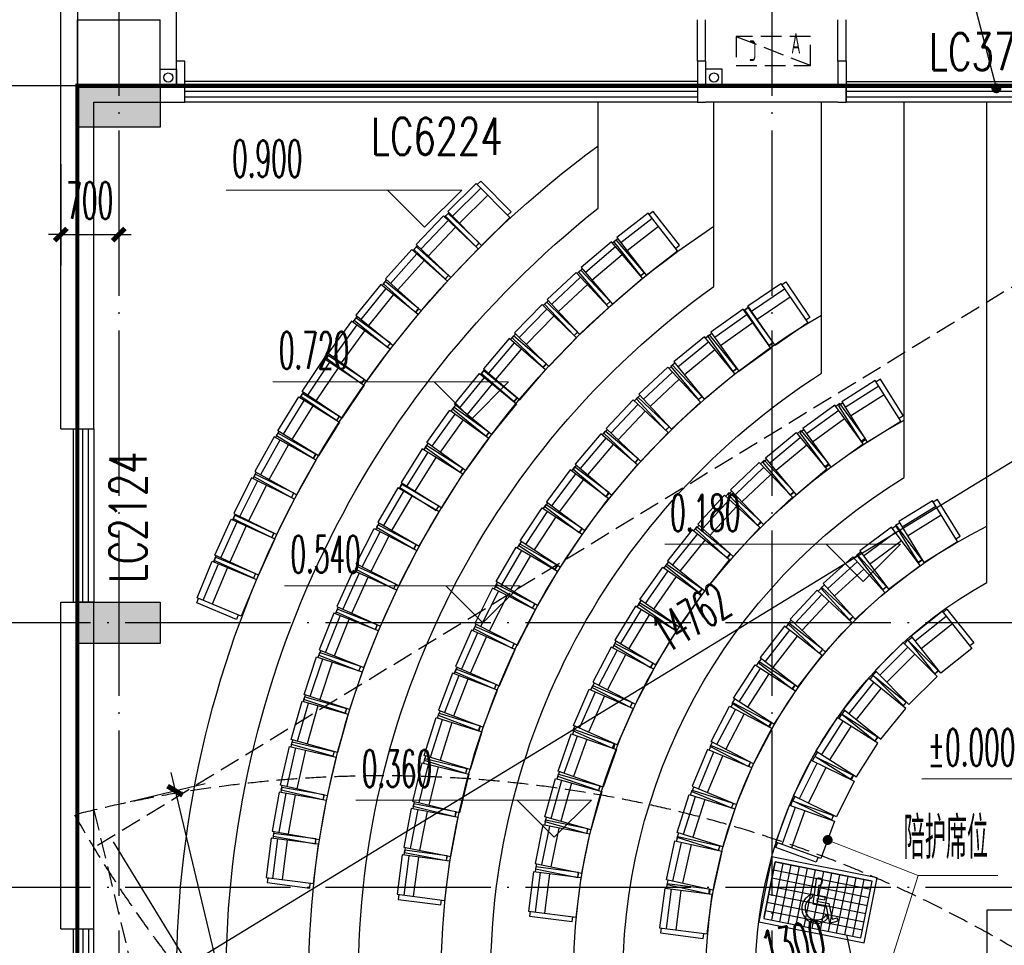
# Model space of a CAD drawing. Extents: x 1779708 to 7299578, y -1121471 to 88434.
# Tile 105 of 256: x 4322370 to 4334279, y -1020244 to -1009043. Entities that reach past the tile are written whole.
import ezdxf

# ---------------------------------------------------------------- set-up
doc = ezdxf.new("R2010")
doc.units = 0
doc.header["$LTSCALE"] = 1000
doc.header["$MEASUREMENT"] = 0
doc.linetypes.add('DASH', pattern=[0.35, 0.25, -0.1])
doc.linetypes.add('DOTE', pattern=[2.42, 2, -0.2, 0.02, -0.2])
doc.layers.get('0').update_dxf_attribs({"linetype": 'CONTINUOUS'})
doc.layers.get('Defpoints').update_dxf_attribs({"linetype": 'CONTINUOUS'})
for name, color, linetype in [('11111111111111111111111111111', 50, 'DASH'), ('6', 9, 'CONTINUOUS'), ('DIM_LEAD', 3, 'CONTINUOUS'), ('DIM_污水', 3, 'CONTINUOUS'), ('DOTE', 1, 'DOTE'), ('FUR', 9, 'CONTINUOUS'), ('P_PS_DIM', 1, 'CONTINUOUS'), ('PUB_DIM', 3, 'CONTINUOUS'), ('PUB_TEXT', 7, 'CONTINUOUS'), ('S-疏散线', 6, 'CONTINUOUS'), ('WALL', 255, 'CONTINUOUS'), ('WINDOW', 2, 'CONTINUOUS'), ('WINDOW_TEXT', 7, 'CONTINUOUS'), ('可见线', 6, 'CONTINUOUS'), ('墙柱', 2, 'CONTINUOUS'), ('室外构件', 4, 'CONTINUOUS'), ('建筑', 31, 'CONTINUOUS'), ('看线', 3, 'CONTINUOUS'), ('空调机位表示', 70, 'CONTINUOUS'), ('立面细线', 114, 'CONTINUOUS')]:
    doc.layers.add(name, color=color, linetype=linetype)
doc.layers.add('DIM_ELEV', color=3, linetype='CONTINUOUS', lineweight=13)
doc.styles.add('_TCH_DIM', font='SIMPLEX.shx', dxfattribs={"width": 0.7, "bigfont": 'GBCBIG.shx'})
doc.styles.add('_TCH_DIM_T3', font='SIMPLEX.shx', dxfattribs={"width": 0.494118, "bigfont": 'GBCBIG.shx'})
doc.styles.add('_TCH_WINDOW', font='SIMPLEX', dxfattribs={"height": 3.5, "bigfont": 'GBCBIG'})
doc.styles.get("Standard").update_dxf_attribs({"font": 'GBENOR', "bigfont": 'GBCBIG'})
doc.dimstyles.new('_TCH_ARCH&&150', dxfattribs={"dimtxt": 446.25, "dimasz": 150, "dimexe": 375, "dimexo": 450, "dimgap": 189.375, "dimtad": 1, "dimdec": 0, "dimzin": 0, "dimdsep": 46, "dimtxsty": '_TCH_DIM_T3', "dimblk": 'ARCHTICK', "dimcen": 0.09, "dimdle": 225, "dimclrt": 7, "dimazin": 2, "dimtfac": 1, "dimtdec": 0, "dimtix": 1, "dimtmove": 2, "dimatfit": 3, "dimfxl": 250, "dimtolj": 1, "dimtzin": 0, "dimarcsym": 0})

# ---------------------------------------------------------------- blocks, each defined once
blk = doc.blocks.new('A$C159220C3')
at = {"layer": 'DOTE'}
for p, q in [((9200, 149200), (9200, 7200)), ((9700, 149200), (9700, 7200)), ((17600, 149200), (17600, 7200)), ((86800, 60200), (7200, 60200)), ((86800, 53700), (7200, 53700)), ((86800, 50500), (7200, 50500))]:
    blk.add_line(p, q, dxfattribs=at)
blk = doc.blocks.new('A$C03912FE3')
at = {"layer": '6'}
for p, q in [((540, 600), (20, 600)), ((20, 600), (20, 540)), ((540, 540), (540, 600)), ((0, 540), (0, 60)), ((580, 540), (0, 540)), ((80, 540), (80, 60)), ((200, 60), (200, 540)), ((580, 60), (580, 540)), ((0, 60), (580, 60)), ((20, 60), (20, 0)), ((20, 0), (540, 0)), ((540, 0), (540, 60))]:
    blk.add_line(p, q, dxfattribs=at)
blk = doc.blocks.new('JAKAKAGAG')
at = {"layer": '6', "color": 9, "xscale": -1}
for p, rotation in [((4330103, -963595), 187.3000000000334), ((4328516, -963798), 187.3000000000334), ((4326929, -964001), 187.3000000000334), ((4325342, -964204), 187.3000000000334), ((4328591, -964373), 191.5487880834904), ((4327003, -964570), 190.8951020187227), ((4325415, -964766), 190.0968676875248), ((4330482, -965313), 202.6000000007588), ((4331969, -965744), 212.5000000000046), ((4332297, -966253), 218.799999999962), ((4327414, -966233), 200.9028406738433), ((4329275, -966573), 207.4523007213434), ((4327617, -966761), 203.645752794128), ((4331288, -966879), 217.900000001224), ((4325971, -966962), 201.6745504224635), ((4329538, -967085), 211.2357169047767), ((4327846, -967284), 206.9218726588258), ((4331647, -967347), 223.0000000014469), ((4326181, -967488), 204.3951175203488), ((4330166, -968050), 218.8025492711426), ((4332482, -968179), 233.2000000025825), ((4330531, -968494), 222.5859654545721), ((4332951, -968538), 238.300000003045), ((4326670, -968513), 210.3027642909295), ((4324935, -968616), 206.289114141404), ((4328706, -968763), 216.7502322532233), ((4326952, -968994), 212.197115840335), ((4325185, -969124), 209.0630713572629), ((4329051, -969218), 220.026352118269), ((4331793, -969661), 233.9362140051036), ((4332262, -969988), 237.7196301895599), ((4327939, -970373), 220.4129238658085), ((4330235, -970464), 230.7772696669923), ((4326066, -970560), 215.9779063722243), ((4330681, -970827), 234.5146685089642), ((4326398, -971020), 218.8594296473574), ((4329116, -971604), 229.4500373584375), ((4329546, -971971), 232.1204807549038), ((4327507, -972282), 225.3075894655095)]:
    blk.add_blockref('A$C03912FE3', p, dxfattribs=dict(at, rotation=rotation))
at = {"layer": '6', "color": 9}
for p, rotation in [((4330309, -964764), 12.39999999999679), ((4331700, -965197), 19.89999999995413), ((4330484, -965325), 17.50000000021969), ((4328868, -965519), 15.79757616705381), ((4327251, -965709), 13.58292100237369), ((4331969, -965738), 26.19999999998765), ((4325646, -965909), 12.89373537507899), ((4329061, -966060), 19.42009645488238), ((4327424, -966257), 17.24288083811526), ((4330984, -966388), 27.70000000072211), ((4325801, -966454), 15.69060306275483), ((4329284, -966596), 23.66888453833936), ((4331297, -966886), 32.80000000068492), ((4325980, -966991), 18.48747075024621), ((4333099, -967149), 45.09999999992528), ((4333573, -967525), 51.3999999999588), ((4330182, -968068), 35.01913308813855), ((4324722, -968147), 22.54132945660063), ((4332492, -968182), 48.1000000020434), ((4328404, -968313), 30.19799252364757), ((4326686, -968538), 27.1156846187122), ((4324953, -968655), 24.41522178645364), ((4328722, -968788), 33.47411238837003), ((4331359, -969326), 46.36938163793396), ((4331807, -969687), 50.15279782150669), ((4327608, -969966), 35.69466595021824), ((4325776, -970129), 31.83702857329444), ((4329832, -970089), 43.30247198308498), ((4327969, -970410), 39.19221606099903), ((4330254, -970479), 47.03987082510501), ((4326088, -970593), 33.90746747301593), ((4328730, -971240), 44.10915056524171), ((4331624, -971486), 55.61973128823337), ((4329143, -971626), 46.7795939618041), ((4327153, -971909), 41.74095292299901), ((4327536, -972313), 43.52427119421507)]:
    blk.add_blockref('A$C03912FE3', p, dxfattribs=dict(at, rotation=rotation))
blk = doc.blocks.new('A$C46E9187A')
at = {"layer": '空调机位表示', "linetype": 'DASH'}
blk.add_lwpolyline([(0, 0), (0, 350), (900, 350), (900, 0)], close=True, dxfattribs=at)
blk.add_lwpolyline([(0, 0), (900, 350)], dxfattribs=at)
at = {"layer": '空调机位表示', "width": 0.6}
for s, p in [('A', (118, 145)), ('C', (651, 55))]:
    blk.add_text(s, height=250, dxfattribs=at).set_placement(p)
blk = doc.blocks.new('a1')
at = {"layer": '11111111111111111111111111111'}
for p, q in [((59122, 49136), (59122, 48936)), ((59322, 49136), (59122, 49136)), ((59322, 48936), (59322, 49136)), ((59122, 48936), (59322, 48936))]:
    blk.add_line(p, q, dxfattribs=at)
blk = doc.blocks.new('A$C407336C7')
at = {"layer": '室外构件'}
for p, q in [((103, 521), (124, 223)), ((148, 457), (156, 337)), ((97, 337), (97, 290)), ((156, 337), (250, 337)), ((159, 297), (250, 297)), ((159, 297), (162, 263)), ((162, 263), (313, 263)), ((250, 337), (250, 297)), ((313, 263), (388, 87)), ((124, 223), (287, 223)), ((287, 223), (367, 32)), ((309, 129), (329, 79)), ((367, 32), (463, 79)), ((388, 87), (445, 115)), ((463, 79), (445, 115))]:
    blk.add_line(p, q, dxfattribs=at)
for centre, radius, start, end in [((140, 500), 43.2, 279.6127, 150.3604), ((178, 177), 180, 116.8768, 326.9097), ((178, 177), 140, 125.5615, 339.8978)]:
    blk.add_arc(centre, radius, start, end, dxfattribs=at)
blk = doc.blocks.new('A$C45D04D4B')
at = {"layer": '立面细线'}
for p, q in [((50, 70), (50, 750)), ((50, 750), (1230, 750)), ((150, 50), (150, 750)), ((250, 50), (250, 750)), ((350, 50), (350, 750)), ((450, 50), (450, 750)), ((550, 50), (550, 750)), ((650, 50), (650, 750)), ((750, 50), (750, 750)), ((850, 50), (850, 750)), ((950, 50), (950, 750)), ((1050, 50), (1050, 750)), ((1150, 50), (1150, 750)), ((50, 650), (1250, 650)), ((50, 550), (1250, 550)), ((50, 450), (1250, 450)), ((50, 350), (1250, 350)), ((50, 250), (1250, 250)), ((50, 150), (1250, 150))]:
    blk.add_line(p, q, dxfattribs=at)
blk.add_lwpolyline([(0, 0), (1300, 0), (1300, 800), (0, 800), (0, 0)], dxfattribs=at)
blk.add_lwpolyline([(50, 50), (1250, 50), (1250, 750), (50, 750)], close=True, dxfattribs=at)
blk.add_blockref('A$C407336C7', (476, 118), dxfattribs=at)
blk = doc.blocks.new('$WINLIB2D$00000001')
at = {"color": 0}
for points in [[(-0.5, 0.5), (-0.5, -0.5)], [(-0.5, 0.5), (0.5, 0.5)], [(0.5, -0.5), (0.5, 0.5)], [(0.5, 0.1667), (-0.5, 0.1667)], [(0.5, -0.1667), (-0.5, -0.1667)], [(-0.5, -0.5), (0.5, -0.5)]]:
    blk.add_lwpolyline(points, dxfattribs=at)
blk = doc.blocks.new('$plan$00002399')
at = {"layer": 'FUR'}
for p, q in [((0, -750), (-450, -750)), ((-1130, -887), (-815, -887)), ((-1197, -1180), (-1197, -955)), ((-747, -1180), (-747, -955)), ((-1202, -1247), (-742, -1247)), ((-1022, -1347), (-923, -1347))]:
    blk.add_line(p, q, dxfattribs=at)
blk.add_lwpolyline([(-450, -750), (-1650, -750), (-1650, 0), (0, 0), (0, -1650), (-450, -1650)], close=True, dxfattribs=at)
for centre, radius, start, end in [((-1130, -955), 67.5, 90, 180), ((-815, -955), 67.5, 0, 90), ((-1130, -1180), 67.5, 180, 270), ((-815, -1180), 67.5, 270, 0), ((-1212, -1263), 10, 157.33, 229.2735), ((-1202, -1267), 20, 90, 157.33), ((-972, 1431), 2713, 264.8023, 275.1977), ((-1012, -1032), 316, 229.2735, 268.2349), ((-933, -1032), 316, 271.7651, 310.7265), ((-742, -1267), 20, 22.67, 90), ((-733, -1263), 10, 310.7265, 22.67)]:
    blk.add_arc(centre, radius, start, end, dxfattribs=at)
blk = doc.blocks.new('_ArchTick')
at = {"color": 0, "linetype": 'ByBlock', "const_width": 0.4}
blk.add_lwpolyline([(-0.5, -0.5), (0.5, 0.5)], dxfattribs=at)
blk = doc.blocks.new('*D5404')
at = {"layer": 'Defpoints', "color": 0, "transparency": 16777216}
for p in [(4322867, -1010343), (4323567, -1010343), (4323567, -1011643)]:
    blk.add_point(p, dxfattribs=at)
at = {"layer": 'PUB_DIM', "color": 0, "lineweight": -2, "transparency": 16777216}
for p, q in [((4322867, -1010793), (4322867, -1012018)), ((4323567, -1010793), (4323567, -1012018)), ((4322867, -1011643), (4322717, -1011643)), ((4322867, -1011643), (4323567, -1011643)), ((4323567, -1011643), (4323717, -1011643))]:
    blk.add_line(p, q, dxfattribs=at)
at = {"layer": 'PUB_DIM', "color": 0, "lineweight": -2, "transparency": 16777216, "xscale": 150, "yscale": 150, "zscale": 150}
blk.add_blockref('_ArchTick', (4322867, -1011643), dxfattribs=at)
at = {"layer": 'PUB_DIM', "color": 0, "lineweight": -2, "transparency": 16777216, "xscale": 150, "yscale": 150, "zscale": 150, "rotation": 180}
blk.add_blockref('_ArchTick', (4323567, -1011643), dxfattribs=at)
at = {"layer": 'PUB_DIM', "color": 7, "transparency": 16777216, "insert": (4323217, -1011231), "char_height": 446.2, "attachment_point": 5, "style": '_TCH_DIM_T3'}
blk.add_mtext('\\A1;700', dxfattribs=at)
blk = doc.blocks.new('*D6776')
at = {"layer": 'Defpoints', "color": 0, "transparency": 16777216}
for p in [(4323267, -1018607), (4327749, -1032958), (4326767, -1033193)]:
    blk.add_point(p, dxfattribs=at)
at = {"layer": 'PUB_DIM', "color": 0, "lineweight": -2, "transparency": 16777216}
for p, q in [((4324197, -1018153), (4327802, -1033176)), ((4323705, -1018502), (4324614, -1018284)), ((4327205, -1033088), (4328114, -1032870))]:
    blk.add_line(p, q, dxfattribs=at)
at = {"layer": 'PUB_DIM', "color": 0, "lineweight": -2, "transparency": 16777216, "xscale": 150, "yscale": 150, "zscale": 150}
for p, rotation in [((4324249, -1018372), 103.4933988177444), ((4327749, -1032958), 283.4933988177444)]:
    blk.add_blockref('_ArchTick', p, dxfattribs=dict(at, rotation=rotation))
at = {"layer": 'PUB_DIM', "color": 7, "transparency": 16777216, "insert": (4326400, -1025568), "char_height": 446.2, "attachment_point": 5, "rotation": 283.4934, "style": '_TCH_DIM_T3'}
blk.add_mtext('\\A1;15000', dxfattribs=at)
blk = doc.blocks.new('*D6777')
at = {"layer": 'Defpoints', "color": 0, "transparency": 16777216}
for p in [(4335864, -1010911), (4337006, -1012779), (4323267, -1018607)]:
    blk.add_point(p, dxfattribs=at)
at = {"layer": 'PUB_DIM', "color": 0, "lineweight": -2, "transparency": 16777216}
for p, q in [((4336099, -1011295), (4337201, -1013099)), ((4324217, -1020593), (4337198, -1012662)), ((4323502, -1018991), (4324604, -1020796))]:
    blk.add_line(p, q, dxfattribs=at)
at = {"layer": 'PUB_DIM', "color": 0, "lineweight": -2, "transparency": 16777216, "xscale": 150, "yscale": 150, "zscale": 150}
for p, rotation in [((4337006, -1012779), 31.42390649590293), ((4324409, -1020476), 211.4239064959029)]:
    blk.add_blockref('_ArchTick', p, dxfattribs=dict(at, rotation=rotation))
at = {"layer": 'PUB_DIM', "color": 7, "transparency": 16777216, "insert": (4330492, -1016276), "char_height": 446.2, "attachment_point": 5, "rotation": 31.4239, "style": '_TCH_DIM_T3'}
blk.add_mtext('\\A1;14762', dxfattribs=at)
blk = doc.blocks.new('*D6786')
at = {"layer": 'Defpoints', "color": 0, "transparency": 16777216}
for p in [(4332454, -1020483), (4332626, -1021260), (4331357, -1021542)]:
    blk.add_point(p, dxfattribs=at)
at = {"layer": 'PUB_DIM', "color": 0, "lineweight": -2, "transparency": 16777216}
for p, q in [((4332529, -1020821), (4332373, -1020117)), ((4331259, -1021102), (4331103, -1020398)), ((4330965, -1020813), (4332673, -1020435))]:
    blk.add_line(p, q, dxfattribs=at)
at = {"layer": 'PUB_DIM', "color": 0, "lineweight": -2, "transparency": 16777216, "xscale": 150, "yscale": 150, "zscale": 150}
for p, rotation in [((4332454, -1020483), 12.49111977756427), ((4331185, -1020765), 192.4911197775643)]:
    blk.add_blockref('_ArchTick', p, dxfattribs=dict(at, rotation=rotation))
at = {"layer": 'PUB_DIM', "color": 7, "transparency": 16777216, "insert": (4331730, -1020221), "char_height": 446.2, "attachment_point": 5, "rotation": 12.4911, "style": '_TCH_DIM_T3'}
blk.add_mtext('\\A1;1300', dxfattribs=at)

msp = doc.modelspace()

# ---------------------------------------------------------------- hatches: boundary and pattern name
at = {"layer": '墙柱'}
h = msp.add_hatch(color=256, dxfattribs=at)
h.paths.add_polyline_path([(4323067.1, -1009843.3), (4324067.1, -1009843.3), (4324067.1, -1010343.3), (4323067.1, -1010343.3)])
h.paths.add_polyline_path([(4323067.1, -1016093.3), (4324067.1, -1016093.3), (4324067.1, -1016593.3), (4323067.1, -1016593.3)])
h.paths.add_polyline_path([(4323067.1, -1022643.3), (4324067.1, -1022643.3), (4324067.1, -1023143.3), (4323067.1, -1023143.3)])
h.paths.add_polyline_path([(4397967.1, -1051543.3), (4398667.1, -1051543.3), (4398667.1, -1051043.3), (4397967.1, -1051043.3)])
h.paths.add_polyline_path([(4347917.1, -1019143.3), (4348617.1, -1019143.3), (4348617.1, -1019643.3), (4347917.1, -1019643.3)])
h.paths.add_polyline_path([(4389917.1, -1051543.3), (4390617.1, -1051543.3), (4390617.1, -1051043.3), (4389917.1, -1051043.3)])
h.paths.add_polyline_path([(4347917.1, -1051543.3), (4348617.1, -1051543.3), (4348617.1, -1051043.3), (4347917.1, -1051043.3)])
h.paths.add_polyline_path([(4323567.1, -1028493.3), (4324067.1, -1028493.3), (4324067.1, -1028993.3), (4323567.1, -1028993.3)])
h.paths.add_polyline_path([(4350197.1, -1045743.3), (4350197.1, -1045443.3), (4349297.1, -1045443.3), (4349297.1, -1045743.3)])
h.paths.add_polyline_path([(4377567.1, -1060843.3), (4378067.1, -1060843.3), (4378067.1, -1060343.3), (4377567.1, -1060343.3)])
h.paths.add_polyline_path([(4339667.1, -1009843.3), (4340167.1, -1009843.3), (4340167.1, -1010343.3), (4339667.1, -1010343.3)])
h.paths.add_polyline_path([(4347967.1, -1009843.3), (4348567.1, -1009843.3), (4348567.1, -1010343.3), (4347967.1, -1010343.3)])
h.paths.add_polyline_path([(4365067.1, -1019043.3), (4365667.1, -1019043.3), (4365667.1, -1019643.3), (4365067.1, -1019643.3)])
h.paths.add_polyline_path([(4381567.1, -1027843.3), (4382167.1, -1027843.3), (4382167.1, -1028443.3), (4381567.1, -1028443.3)])
h.paths.add_polyline_path([(4336067.1, -1015993.3), (4336567.1, -1015993.3), (4336567.1, -1016693.3), (4336067.1, -1016693.3)])
h.paths.add_polyline_path([(4389767.1, -1023743.3), (4390267.1, -1023743.3), (4390267.1, -1024243.3), (4389767.1, -1024243.3)])
h.paths.add_polyline_path([(4339567.1, -1048043.3), (4340167.1, -1048043.3), (4340167.1, -1047543.3), (4339567.1, -1047543.3)])
h.paths.add_polyline_path([(4343767.1, -1041443.3), (4344267.1, -1041443.3), (4344267.1, -1040943.3), (4343767.1, -1040943.3)])
h.paths.add_polyline_path([(4343767.1, -1034843.3), (4344267.1, -1034843.3), (4344267.1, -1034343.3), (4343767.1, -1034343.3)])
h.paths.add_polyline_path([(4336067.1, -1029093.3), (4336567.1, -1029093.3), (4336567.1, -1028393.3), (4336067.1, -1028393.3)])
h.paths.add_polyline_path([(4343767.1, -1022643.3), (4344267.1, -1022643.3), (4344267.1, -1023143.3), (4343767.1, -1023143.3)])
h.paths.add_polyline_path([(4336067.1, -1009843.3), (4336567.1, -1009843.3), (4336567.1, -1010343.3), (4336067.1, -1010343.3)])
h.paths.add_polyline_path([(4377967.1, -1036343.3), (4377467.1, -1036343.3), (4377467.1, -1035843.3), (4377967.1, -1035843.3)])
h.paths.add_polyline_path([(4397967.1, -1019143.3), (4398667.1, -1019143.3), (4398667.1, -1019643.3), (4397967.1, -1019643.3)])
h.paths.add_polyline_path([(4331467.1, -1048043.3), (4331967.1, -1048043.3), (4331967.1, -1047543.3), (4331467.1, -1047543.3)])
h.paths.add_polyline_path([(4389917.1, -1036443.3), (4390617.1, -1036443.3), (4390617.1, -1035843.3), (4389917.1, -1035843.3)])
h.paths.add_polyline_path([(4397967.1, -1035843.3), (4398667.1, -1035843.3), (4398667.1, -1036443.3), (4397967.1, -1036443.3)])
h.paths.add_polyline_path([(4381567.1, -1035843.3), (4382167.1, -1035843.3), (4382167.1, -1036443.3), (4381567.1, -1036443.3)])
h.paths.add_polyline_path([(4389767.1, -1027943.3), (4390267.1, -1027943.3), (4390267.1, -1028443.3), (4389767.1, -1028443.3)])
h.paths.add_polyline_path([(4377467.1, -1027943.3), (4377967.1, -1027943.3), (4377967.1, -1028443.3), (4377467.1, -1028443.3)])
h.paths.add_polyline_path([(4373217.1, -1048043.3), (4373717.1, -1048043.3), (4373717.1, -1047543.3), (4373217.1, -1047543.3)])
h.paths.add_polyline_path([(4369267.1, -1009843.3), (4369767.1, -1009843.3), (4369767.1, -1010343.3), (4369267.1, -1010343.3)])
h.paths.add_polyline_path([(4365567.1, -1022643.3), (4365067.1, -1022643.3), (4365067.1, -1023143.3), (4365567.1, -1023143.3)])
h.paths.add_polyline_path([(4365567.1, -1009843.3), (4365067.1, -1009843.3), (4365067.1, -1010343.3), (4365567.1, -1010343.3)])
h.paths.add_polyline_path([(4347967.1, -1022643.3), (4348467.1, -1022643.3), (4348467.1, -1023143.3), (4347967.1, -1023143.3)])
h.paths.add_polyline_path([(4343767.1, -1028993.3), (4344267.1, -1028993.3), (4344267.1, -1028493.3), (4343767.1, -1028493.3)])
h.paths.add_polyline_path([(4336067.1, -1023343.3), (4336567.1, -1023343.3), (4336567.1, -1022643.3), (4336067.1, -1022643.3)])
h.paths.add_polyline_path([(4339567.1, -1034843.3), (4340167.1, -1034843.3), (4340167.1, -1034343.3), (4339567.1, -1034343.3)])
h.paths.add_polyline_path([(4331167.1, -1034843.3), (4331767.1, -1034843.3), (4331767.1, -1034343.3), (4331167.1, -1034343.3)])
h.paths.add_polyline_path([(4323067.1, -1034843.3), (4324067.1, -1034843.3), (4324067.1, -1034343.3), (4323067.1, -1034343.3)])
h.paths.add_polyline_path([(4339567.1, -1041543.3), (4340167.1, -1041543.3), (4340167.1, -1040943.3), (4339567.1, -1040943.3)])
h.paths.add_polyline_path([(4331467.1, -1041543.3), (4331967.1, -1041543.3), (4331967.1, -1040943.3), (4331467.1, -1040943.3)])
h.paths.add_polyline_path([(4397967.1, -1022343.3), (4398667.1, -1022343.3), (4398667.1, -1022843.3), (4397967.1, -1022843.3)])
h.paths.add_polyline_path([(4398167.1, -1009843.3), (4398667.1, -1009843.3), (4398667.1, -1010343.3), (4398167.1, -1010343.3)])
h.paths.add_polyline_path([(4389917.1, -1018943.3), (4390617.1, -1018943.3), (4390617.1, -1019643.3), (4389917.1, -1019643.3)])
h.paths.add_polyline_path([(4389867.1, -1009843.3), (4390667.1, -1009843.3), (4390667.1, -1010343.3), (4389867.1, -1010343.3)])
h.paths.add_polyline_path([(4381517.1, -1018943.3), (4382217.1, -1018943.3), (4382217.1, -1019643.3), (4381517.1, -1019643.3)])
h.paths.add_polyline_path([(4381567.1, -1009843.3), (4382167.1, -1009843.3), (4382167.1, -1010343.3), (4381567.1, -1010343.3)])
h.paths.add_polyline_path([(4373217.1, -1022643.3), (4373717.1, -1022643.3), (4373717.1, -1023143.3), (4373217.1, -1023143.3)])
h.paths.add_polyline_path([(4373117.1, -1019143.3), (4373817.1, -1019143.3), (4373817.1, -1019643.3), (4373117.1, -1019643.3)])
h.paths.add_polyline_path([(4373217.1, -1009843.3), (4373717.1, -1009843.3), (4373717.1, -1010343.3), (4373217.1, -1010343.3)])
h.paths.add_polyline_path([(4356167.1, -1022643.3), (4356667.1, -1022643.3), (4356667.1, -1023143.3), (4356167.1, -1023143.3)])
h.paths.add_polyline_path([(4356067.1, -1019043.3), (4356667.1, -1019043.3), (4356667.1, -1019643.3), (4356067.1, -1019643.3)])
h.paths.add_polyline_path([(4339567.1, -1019043.3), (4340167.1, -1019043.3), (4340167.1, -1019643.3), (4339567.1, -1019643.3)])
h.paths.add_polyline_path([(4356167.1, -1009843.3), (4356667.1, -1009843.3), (4356667.1, -1010343.3), (4356167.1, -1010343.3)])
h.paths.add_polyline_path([(4389917.1, -1048043.3), (4390617.1, -1048043.3), (4390617.1, -1047443.3), (4389917.1, -1047443.3)])
h.paths.add_polyline_path([(4397967.1, -1060843.3), (4398667.1, -1060843.3), (4398667.1, -1060343.3), (4397967.1, -1060343.3)])
h.paths.add_polyline_path([(4389967.1, -1060843.3), (4390567.1, -1060843.3), (4390567.1, -1060343.3), (4389967.1, -1060343.3)])
h.paths.add_polyline_path([(4381567.1, -1048043.3), (4382167.1, -1048043.3), (4382167.1, -1047443.3), (4381567.1, -1047443.3)])
h.paths.add_polyline_path([(4381517.1, -1051543.3), (4382217.1, -1051543.3), (4382217.1, -1051043.3), (4381517.1, -1051043.3)])
h.paths.add_polyline_path([(4381617.1, -1060843.3), (4382117.1, -1060843.3), (4382117.1, -1060343.3), (4381617.1, -1060343.3)])
h.paths.add_polyline_path([(4373167.1, -1051643.3), (4373767.1, -1051643.3), (4373767.1, -1051043.3), (4373167.1, -1051043.3)])
h.paths.add_polyline_path([(4373167.1, -1060843.3), (4373767.1, -1060843.3), (4373767.1, -1060343.3), (4373167.1, -1060343.3)])
h.paths.add_polyline_path([(4365067.1, -1048043.3), (4365567.1, -1048043.3), (4365567.1, -1047543.3), (4365067.1, -1047543.3)])
h.paths.add_polyline_path([(4365067.1, -1051643.3), (4365667.1, -1051643.3), (4365667.1, -1051043.3), (4365067.1, -1051043.3)])
h.paths.add_polyline_path([(4356167.1, -1048043.3), (4356667.1, -1048043.3), (4356667.1, -1047543.3), (4356167.1, -1047543.3)])
h.paths.add_polyline_path([(4348127.1, -1048043.3), (4348727.1, -1048043.3), (4348727.1, -1047643.3), (4348127.1, -1047643.3)])
h.paths.add_polyline_path([(4356067.1, -1051643.3), (4356667.1, -1051643.3), (4356667.1, -1051043.3), (4356067.1, -1051043.3)])
h.paths.add_polyline_path([(4323067.1, -1048343.3), (4323767.1, -1048343.3), (4323767.1, -1047843.3), (4323067.1, -1047843.3)])
h.paths.add_polyline_path([(4323067.1, -1051543.3), (4323767.1, -1051543.3), (4323767.1, -1051043.3), (4323067.1, -1051043.3)])
h.paths.add_polyline_path([(4331117.1, -1051543.3), (4331817.1, -1051543.3), (4331817.1, -1051043.3), (4331117.1, -1051043.3)])
h.paths.add_polyline_path([(4339567.1, -1051643.3), (4340167.1, -1051643.3), (4340167.1, -1051043.3), (4339567.1, -1051043.3)])
h.paths.add_polyline_path([(4365067.1, -1060843.3), (4365567.1, -1060843.3), (4365567.1, -1060343.3), (4365067.1, -1060343.3)])
h.paths.add_polyline_path([(4356167.1, -1060843.3), (4356667.1, -1060843.3), (4356667.1, -1060343.3), (4356167.1, -1060343.3)])
h.paths.add_polyline_path([(4347967.1, -1060843.3), (4348567.1, -1060843.3), (4348567.1, -1060343.3), (4347967.1, -1060343.3)])
h.paths.add_polyline_path([(4339567.1, -1060843.3), (4340167.1, -1060843.3), (4340167.1, -1060343.3), (4339567.1, -1060343.3)])
h.paths.add_polyline_path([(4331117.1, -1060843.3), (4331817.1, -1060843.3), (4331817.1, -1060343.3), (4331117.1, -1060343.3)])
h.paths.add_polyline_path([(4323067.1, -1060843.3), (4323567.1, -1060843.3), (4323567.1, -1060343.3), (4323067.1, -1060343.3)])
h.paths.add_polyline_path([(4397967.1, -1048043.3), (4398667.1, -1048043.3), (4398667.1, -1047443.3), (4397967.1, -1047443.3)])
h.paths.add_polyline_path([(4323067.1, -973843.3), (4324067.1, -973843.3), (4324067.1, -973343.3), (4323067.1, -973343.3)])
h.paths.add_polyline_path([(4323067.1, -967593.3), (4324067.1, -967593.3), (4324067.1, -967093.3), (4323067.1, -967093.3)])
h.paths.add_polyline_path([(4323067.1, -961043.3), (4324067.1, -961043.3), (4324067.1, -960543.3), (4323067.1, -960543.3)])
h.paths.add_polyline_path([(4397967.1, -932143.3), (4398667.1, -932143.3), (4398667.1, -932643.3), (4397967.1, -932643.3)])
h.paths.add_polyline_path([(4347917.1, -964543.3), (4348617.1, -964543.3), (4348617.1, -964043.3), (4347917.1, -964043.3)])
h.paths.add_polyline_path([(4389917.1, -932143.3), (4390617.1, -932143.3), (4390617.1, -932643.3), (4389917.1, -932643.3)])
h.paths.add_polyline_path([(4347917.1, -932143.3), (4348617.1, -932143.3), (4348617.1, -932643.3), (4347917.1, -932643.3)])
h.paths.add_polyline_path([(4323567.1, -955193.3), (4324067.1, -955193.3), (4324067.1, -954693.3), (4323567.1, -954693.3)])
h.paths.add_polyline_path([(4350197.1, -937943.3), (4350197.1, -938243.3), (4349297.1, -938243.3), (4349297.1, -937943.3)])
h.paths.add_polyline_path([(4377567.1, -922843.3), (4378067.1, -922843.3), (4378067.1, -923343.3), (4377567.1, -923343.3)])
h.paths.add_polyline_path([(4339667.1, -973843.3), (4340167.1, -973843.3), (4340167.1, -973343.3), (4339667.1, -973343.3)])
h.paths.add_polyline_path([(4347967.1, -973843.3), (4348567.1, -973843.3), (4348567.1, -973343.3), (4347967.1, -973343.3)])
h.paths.add_polyline_path([(4365067.1, -964643.3), (4365667.1, -964643.3), (4365667.1, -964043.3), (4365067.1, -964043.3)])
h.paths.add_polyline_path([(4381567.1, -955843.3), (4382167.1, -955843.3), (4382167.1, -955243.3), (4381567.1, -955243.3)])
h.paths.add_polyline_path([(4336067.1, -967693.3), (4336567.1, -967693.3), (4336567.1, -966993.3), (4336067.1, -966993.3)])
h.paths.add_polyline_path([(4389767.1, -959943.3), (4390267.1, -959943.3), (4390267.1, -959443.3), (4389767.1, -959443.3)])
h.paths.add_polyline_path([(4339567.1, -935643.3), (4340167.1, -935643.3), (4340167.1, -936143.3), (4339567.1, -936143.3)])
h.paths.add_polyline_path([(4343767.1, -942243.3), (4344267.1, -942243.3), (4344267.1, -942743.3), (4343767.1, -942743.3)])
h.paths.add_polyline_path([(4343767.1, -948843.3), (4344267.1, -948843.3), (4344267.1, -949343.3), (4343767.1, -949343.3)])
h.paths.add_polyline_path([(4336067.1, -954593.3), (4336567.1, -954593.3), (4336567.1, -955293.3), (4336067.1, -955293.3)])
h.paths.add_polyline_path([(4343767.1, -961043.3), (4344267.1, -961043.3), (4344267.1, -960543.3), (4343767.1, -960543.3)])
h.paths.add_polyline_path([(4336067.1, -973843.3), (4336567.1, -973843.3), (4336567.1, -973343.3), (4336067.1, -973343.3)])
h.paths.add_polyline_path([(4377967.1, -947343.3), (4377467.1, -947343.3), (4377467.1, -947843.3), (4377967.1, -947843.3)])
h.paths.add_polyline_path([(4397967.1, -964543.3), (4398667.1, -964543.3), (4398667.1, -964043.3), (4397967.1, -964043.3)])
h.paths.add_polyline_path([(4331467.1, -935643.3), (4331967.1, -935643.3), (4331967.1, -936143.3), (4331467.1, -936143.3)])
h.paths.add_polyline_path([(4389917.1, -947243.3), (4390617.1, -947243.3), (4390617.1, -947843.3), (4389917.1, -947843.3)])
h.paths.add_polyline_path([(4397967.1, -947843.3), (4398667.1, -947843.3), (4398667.1, -947243.3), (4397967.1, -947243.3)])
h.paths.add_polyline_path([(4381567.1, -947843.3), (4382167.1, -947843.3), (4382167.1, -947243.3), (4381567.1, -947243.3)])
h.paths.add_polyline_path([(4389767.1, -955743.3), (4390267.1, -955743.3), (4390267.1, -955243.3), (4389767.1, -955243.3)])
h.paths.add_polyline_path([(4377467.1, -955743.3), (4377967.1, -955743.3), (4377967.1, -955243.3), (4377467.1, -955243.3)])
h.paths.add_polyline_path([(4373217.1, -935643.3), (4373717.1, -935643.3), (4373717.1, -936143.3), (4373217.1, -936143.3)])
h.paths.add_polyline_path([(4369267.1, -973843.3), (4369767.1, -973843.3), (4369767.1, -973343.3), (4369267.1, -973343.3)])
h.paths.add_polyline_path([(4365567.1, -961043.3), (4365067.1, -961043.3), (4365067.1, -960543.3), (4365567.1, -960543.3)])
h.paths.add_polyline_path([(4365567.1, -973843.3), (4365067.1, -973843.3), (4365067.1, -973343.3), (4365567.1, -973343.3)])
h.paths.add_polyline_path([(4347967.1, -961043.3), (4348467.1, -961043.3), (4348467.1, -960543.3), (4347967.1, -960543.3)])
h.paths.add_polyline_path([(4343767.1, -954693.3), (4344267.1, -954693.3), (4344267.1, -955193.3), (4343767.1, -955193.3)])
h.paths.add_polyline_path([(4336067.1, -960343.3), (4336567.1, -960343.3), (4336567.1, -961043.3), (4336067.1, -961043.3)])
h.paths.add_polyline_path([(4339567.1, -948843.3), (4340167.1, -948843.3), (4340167.1, -949343.3), (4339567.1, -949343.3)])
h.paths.add_polyline_path([(4331167.1, -948843.3), (4331767.1, -948843.3), (4331767.1, -949343.3), (4331167.1, -949343.3)])
h.paths.add_polyline_path([(4323067.1, -948843.3), (4324067.1, -948843.3), (4324067.1, -949343.3), (4323067.1, -949343.3)])
h.paths.add_polyline_path([(4339567.1, -942143.3), (4340167.1, -942143.3), (4340167.1, -942743.3), (4339567.1, -942743.3)])
h.paths.add_polyline_path([(4331467.1, -942143.3), (4331967.1, -942143.3), (4331967.1, -942743.3), (4331467.1, -942743.3)])
h.paths.add_polyline_path([(4397967.1, -961343.3), (4398667.1, -961343.3), (4398667.1, -960843.3), (4397967.1, -960843.3)])
h.paths.add_polyline_path([(4398167.1, -973843.3), (4398667.1, -973843.3), (4398667.1, -973343.3), (4398167.1, -973343.3)])
h.paths.add_polyline_path([(4389917.1, -964743.3), (4390617.1, -964743.3), (4390617.1, -964043.3), (4389917.1, -964043.3)])
h.paths.add_polyline_path([(4389867.1, -973843.3), (4390667.1, -973843.3), (4390667.1, -973343.3), (4389867.1, -973343.3)])
h.paths.add_polyline_path([(4381517.1, -964743.3), (4382217.1, -964743.3), (4382217.1, -964043.3), (4381517.1, -964043.3)])
h.paths.add_polyline_path([(4381567.1, -973843.3), (4382167.1, -973843.3), (4382167.1, -973343.3), (4381567.1, -973343.3)])
h.paths.add_polyline_path([(4373217.1, -961043.3), (4373717.1, -961043.3), (4373717.1, -960543.3), (4373217.1, -960543.3)])
h.paths.add_polyline_path([(4373117.1, -964543.3), (4373817.1, -964543.3), (4373817.1, -964043.3), (4373117.1, -964043.3)])
h.paths.add_polyline_path([(4373217.1, -973843.3), (4373717.1, -973843.3), (4373717.1, -973343.3), (4373217.1, -973343.3)])
h.paths.add_polyline_path([(4356167.1, -961043.3), (4356667.1, -961043.3), (4356667.1, -960543.3), (4356167.1, -960543.3)])
h.paths.add_polyline_path([(4356067.1, -964643.3), (4356667.1, -964643.3), (4356667.1, -964043.3), (4356067.1, -964043.3)])
h.paths.add_polyline_path([(4339567.1, -964643.3), (4340167.1, -964643.3), (4340167.1, -964043.3), (4339567.1, -964043.3)])
h.paths.add_polyline_path([(4356167.1, -973843.3), (4356667.1, -973843.3), (4356667.1, -973343.3), (4356167.1, -973343.3)])
h.paths.add_polyline_path([(4389917.1, -935643.3), (4390617.1, -935643.3), (4390617.1, -936243.3), (4389917.1, -936243.3)])
h.paths.add_polyline_path([(4397967.1, -922843.3), (4398667.1, -922843.3), (4398667.1, -923343.3), (4397967.1, -923343.3)])
h.paths.add_polyline_path([(4389967.1, -922843.3), (4390567.1, -922843.3), (4390567.1, -923343.3), (4389967.1, -923343.3)])
h.paths.add_polyline_path([(4381567.1, -935643.3), (4382167.1, -935643.3), (4382167.1, -936243.3), (4381567.1, -936243.3)])
h.paths.add_polyline_path([(4381517.1, -932143.3), (4382217.1, -932143.3), (4382217.1, -932643.3), (4381517.1, -932643.3)])
h.paths.add_polyline_path([(4381617.1, -922843.3), (4382117.1, -922843.3), (4382117.1, -923343.3), (4381617.1, -923343.3)])
h.paths.add_polyline_path([(4373167.1, -932043.3), (4373767.1, -932043.3), (4373767.1, -932643.3), (4373167.1, -932643.3)])
h.paths.add_polyline_path([(4373167.1, -922843.3), (4373767.1, -922843.3), (4373767.1, -923343.3), (4373167.1, -923343.3)])
h.paths.add_polyline_path([(4365067.1, -935643.3), (4365567.1, -935643.3), (4365567.1, -936143.3), (4365067.1, -936143.3)])
h.paths.add_polyline_path([(4365067.1, -932043.3), (4365667.1, -932043.3), (4365667.1, -932643.3), (4365067.1, -932643.3)])
h.paths.add_polyline_path([(4356167.1, -935643.3), (4356667.1, -935643.3), (4356667.1, -936143.3), (4356167.1, -936143.3)])
h.paths.add_polyline_path([(4348127.1, -935643.3), (4348727.1, -935643.3), (4348727.1, -936043.3), (4348127.1, -936043.3)])
h.paths.add_polyline_path([(4356067.1, -932043.3), (4356667.1, -932043.3), (4356667.1, -932643.3), (4356067.1, -932643.3)])
h.paths.add_polyline_path([(4323067.1, -935343.3), (4323767.1, -935343.3), (4323767.1, -935843.3), (4323067.1, -935843.3)])
h.paths.add_polyline_path([(4323067.1, -932143.3), (4323767.1, -932143.3), (4323767.1, -932643.3), (4323067.1, -932643.3)])
h.paths.add_polyline_path([(4331117.1, -932143.3), (4331817.1, -932143.3), (4331817.1, -932643.3), (4331117.1, -932643.3)])
h.paths.add_polyline_path([(4339567.1, -932043.3), (4340167.1, -932043.3), (4340167.1, -932643.3), (4339567.1, -932643.3)])
h.paths.add_polyline_path([(4365067.1, -922843.3), (4365567.1, -922843.3), (4365567.1, -923343.3), (4365067.1, -923343.3)])
h.paths.add_polyline_path([(4356167.1, -922843.3), (4356667.1, -922843.3), (4356667.1, -923343.3), (4356167.1, -923343.3)])
h.paths.add_polyline_path([(4347967.1, -922843.3), (4348567.1, -922843.3), (4348567.1, -923343.3), (4347967.1, -923343.3)])
h.paths.add_polyline_path([(4339567.1, -922843.3), (4340167.1, -922843.3), (4340167.1, -923343.3), (4339567.1, -923343.3)])
h.paths.add_polyline_path([(4331117.1, -922843.3), (4331817.1, -922843.3), (4331817.1, -923343.3), (4331117.1, -923343.3)])
h.paths.add_polyline_path([(4323067.1, -922843.3), (4323567.1, -922843.3), (4323567.1, -923343.3), (4323067.1, -923343.3)])
h.paths.add_polyline_path([(4397967.1, -935643.3), (4398667.1, -935643.3), (4398667.1, -936243.3), (4397967.1, -936243.3)])

# ---------------------------------------------------------------- linework, layer by layer
at = {"layer": 'DIM_ELEV'}
for p, q in [((4327717.4, -1011104.6), (4324867.4, -1011104.6)), ((4327267.4, -1011554.6), (4326817.4, -1011104.6)), ((4327267.4, -1011554.6), (4327717.4, -1011104.6)), ((4328283, -1013425.8), (4325433, -1013425.8)), ((4327833, -1013875.8), (4327383, -1013425.8)), ((4327833, -1013875.8), (4328283, -1013425.8)), ((4333024.2, -1015391.1), (4330174.2, -1015391.1)), ((4332574.2, -1015841.1), (4332124.2, -1015391.1)), ((4332574.2, -1015841.1), (4333024.2, -1015391.1)), ((4328423.3, -1015893.3), (4325573.3, -1015893.3)), ((4327973.3, -1016343.3), (4327523.3, -1015893.3)), ((4327973.3, -1016343.3), (4328423.3, -1015893.3)), ((4335386.4, -1018229), (4333283.2, -1018229)), ((4329285.9, -1018486.2), (4326435.9, -1018486.2)), ((4328835.9, -1018936.2), (4328385.9, -1018486.2)), ((4328835.9, -1018936.2), (4329285.9, -1018486.2)), ((4332143, -1018969.4), (4333236, -1019399.7)), ((4332236.9, -1022556.9), (4333236, -1019399.7)), ((4333236, -1019399.7), (4334201.3, -1019399.7))]:
    msp.add_line(p, q, dxfattribs=at)
at = {"layer": 'DIM_ELEV', "const_width": 60}
msp.add_lwpolyline([(4332115.1, -1018958.4, 1), (4332170.9, -1018980.4, 1)], format="xyb", close=True, dxfattribs=at)
at = {"layer": 'DIM_LEAD'}
msp.add_line((4334183.8, -1009873.3), (4332909, -1004938.4), dxfattribs=at)
at = {"layer": 'DIM_LEAD', "const_width": 60}
msp.add_lwpolyline([(4334191.3, -1009902.4, 1), (4334176.3, -1009844.3, 1)], format="xyb", close=True, dxfattribs=at)
at = {"layer": 'DIM_污水', "color": 3}
msp.add_circle((4324167.1, -1009743.3), 55, dxfattribs=at)
at = {"layer": 'DIM_污水', "color": 7}
msp.add_circle((4330767.1, -1009743.3), 55, dxfattribs=at)
at = {"layer": 'FUR', "color": 9}
for points in [[(4329367.1, -1011324), (4329367.1, -1010043.3)], [(4330767.1, -1012271.3), (4330767.1, -1010043.3)], [(4332067.1, -1013322.1), (4332067.1, -1010043.3)], [(4333067.1, -1014583.6), (4333067.1, -1010043.3)], [(4334067.1, -1015851.7), (4334067.1, -1010043.3)]]:
    msp.add_lwpolyline(points, dxfattribs=at)
for points in [[(4329367.1, -1030717.5, -0.5062424), (4329367.1, -1010569.1, -0.5062424)], [(4329367.1, -1029962.6, -0.4828671), (4329367.1, -1011324, -0.4828671)], [(4331367.1, -1030111.7, -0.5594799), (4330767.1, -1011543.3, -0.5594799)], [(4331367.1, -1029414.3, -0.5359284), (4330767.1, -1012271.3, -0.5359284)], [(4332367.1, -1028836.6, -0.5855637), (4332067.1, -1012618.4, -0.5855637)], [(4332367.1, -1028148.6, -0.559567), (4332067.1, -1013322.1, -0.559567)], [(4333367.1, -1027552, -0.6072765), (4333067.1, -1013890.5, -0.6072765)], [(4333367.1, -1026876.3, -0.5772357), (4333067.1, -1014583.6, -0.5772357)], [(4334367.1, -1026251.3, -0.6405093), (4334067.1, -1015173.4, -0.6405093)], [(4334367.1, -1025592.1, -0.6051896), (4334067.1, -1015851.7, -0.6051896)]]:
    msp.add_lwpolyline(points, format="xyb", dxfattribs=at)
at = {"layer": 'S-疏散线', "linetype": 'DASH'}
for p, q in [((4336067.1, -1011243.3), (4323267.1, -1019063.8)), ((4323267.1, -1018607.4), (4326767.1, -1033193.3))]:
    msp.add_line(p, q, dxfattribs=at)
for centre, start, end in [((4326767.1, -1033193.3), 51.19538, 104.41782), ((4336067.1, -1011243.3), 209.65838, 270.38197)]:
    msp.add_arc(centre, 15000, start, end, dxfattribs=at)
at = {"layer": 'WALL'}
for p, q in [((4322867.1, -1013993.3), (4322867.1, -1008843.3)), ((4324267.1, -1009843.3), (4324267.1, -1008843.3)), ((4323067.1, -1009043.3), (4324067.1, -1009043.3)), ((4323067.1, -1013993.3), (4323067.1, -1009043.3)), ((4324067.1, -1009843.3), (4324067.1, -1009043.3)), ((4330567.1, -1009543.3), (4330567.1, -1009843.3)), ((4330667.1, -1009543.3), (4330567.1, -1009543.3)), ((4330667.1, -1009543.3), (4330667.1, -1009843.3)), ((4332267.1, -1009543.3), (4332267.1, -1009843.3)), ((4332367.1, -1009543.3), (4332267.1, -1009543.3)), ((4332367.1, -1009543.3), (4332367.1, -1009843.3)), ((4323067.1, -1009843.3), (4324067.1, -1009843.3)), ((4323067.1, -1009843.3), (4323067.1, -1013993.3)), ((4324367.1, -1009843.3), (4324267.1, -1009843.3)), ((4324367.1, -1010043.3), (4324367.1, -1009843.3)), ((4330567.1, -1009843.3), (4330567.1, -1010043.3)), ((4332267.1, -1009843.3), (4330667.1, -1009843.3)), ((4332367.1, -1010043.3), (4332367.1, -1009843.3)), ((4323267.1, -1010043.3), (4324167.1, -1010043.3)), ((4323267.1, -1013993.3), (4323267.1, -1010043.3)), ((4324167.1, -1010043.3), (4324367.1, -1010043.3)), ((4330567.1, -1010043.3), (4330667.1, -1010043.3)), ((4332267.1, -1010043.3), (4330667.1, -1010043.3)), ((4332267.1, -1010043.3), (4332367.1, -1010043.3)), ((4322867.1, -1013993.3), (4323067.1, -1013993.3)), ((4323067.1, -1013993.3), (4323267.1, -1013993.3)), ((4322867.1, -1020043.3), (4322867.1, -1016093.3)), ((4322867.1, -1016093.3), (4323067.1, -1016093.3)), ((4323267.1, -1016093.3), (4323067.1, -1016093.3)), ((4323067.1, -1016093.3), (4323067.1, -1019943.3)), ((4323067.1, -1020043.3), (4323067.1, -1016093.3)), ((4323267.1, -1019943.3), (4323267.1, -1016093.3)), ((4322867.1, -1020043.3), (4323067.1, -1020043.3)), ((4323067.1, -1019943.3), (4323067.1, -1020043.3)), ((4323067.1, -1020043.3), (4323267.1, -1020043.3)), ((4323267.1, -1020043.3), (4323267.1, -1019943.3))]:
    msp.add_line(p, q, dxfattribs=at)
msp.add_lwpolyline([(4324367.1, -1009843.3), (4324367.1, -1009543.3), (4324267.1, -1009543.3)], dxfattribs=at)
at = {"layer": '墙柱'}
for points in [[(4323067.1, -1009843.3), (4324067.1, -1009843.3), (4324067.1, -1010343.3), (4323067.1, -1010343.3)], [(4323067.1, -1016093.3), (4324067.1, -1016093.3), (4324067.1, -1016593.3), (4323067.1, -1016593.3)]]:
    msp.add_lwpolyline(points, close=True, dxfattribs=at)
at = {"layer": '室外构件'}
for points in [[(4330567.1, -1009543.3), (4330567.1, -1009043.3)], [(4330667.1, -1009543.3), (4330667.1, -1009043.3)], [(4332267.1, -1009543.3), (4332267.1, -1009043.3)], [(4332367.1, -1009543.3), (4332367.1, -1009043.3)]]:
    msp.add_lwpolyline(points, dxfattribs=at)
at = {"layer": '建筑', "color": 170, "linetype": 'DASH', "const_width": 50, "flags": 128}
msp.add_lwpolyline([(4339967.1, -1060843.3), (4323067.1, -1060843.3), (4323067.1, -1009843.3), (4339967.1, -1009843.3)], close=True, dxfattribs=at)
at = {"layer": '看线', "color": 190}
for p, q in [((4330567.1, -1009793.3), (4324367.1, -1009793.3)), ((4332367.1, -1009793.3), (4338967.1, -1009793.3))]:
    msp.add_line(p, q, dxfattribs=at)
for points in [[(4323017.1, -1013993.3), (4323017.1, -1013993.3), (4323017.1, -1016093.3)], [(4323017.1, -1020043.3), (4323017.1, -1020043.3), (4323017.1, -1022643.3)]]:
    msp.add_lwpolyline(points, dxfattribs=at)

# ---------------------------------------------------------------- block references
at = {"layer": '6', "xscale": -1, "rotation": 180}
msp.add_blockref('JAKAKAGAG', (0, -1983686.6), dxfattribs=at)
at = {"layer": 'P_PS_DIM', "color": 3, "xscale": -1}
msp.add_blockref('a1', (4383389.1, -1058778.9), dxfattribs=at)
at = {"layer": 'P_PS_DIM', "color": 7}
msp.add_blockref('a1', (4271545.1, -1058778.9), dxfattribs=at)
at = {"layer": 'PUB_DIM', "yscale": -1, "rotation": 270}
msp.add_blockref('$plan$00002399', (4334067.1, -1021468.3), dxfattribs=at)
at = {"layer": 'WINDOW'}
ref = msp.add_blockref('$WINLIB2D$00000001', (4334217.1, -1009943.3), dxfattribs=dict(at, xscale=3700, yscale=200, zscale=3700, rotation=180))
ref.add_attrib('A', 'LC3724', (4333369.6, -1009653.9), dxfattribs={"layer": 'WINDOW_TEXT', "height": 446.25, "style": '_TCH_WINDOW', "width": 0.705882})
ref = msp.add_blockref('$WINLIB2D$00000001', (4327467.1, -1009943.3), dxfattribs=dict(at, xscale=6200, yscale=-200, zscale=6200, rotation=180))
ref.add_attrib('A', 'LC6224', (4326619.6, -1010678.9), dxfattribs={"layer": 'WINDOW_TEXT', "height": 446.25, "style": '_TCH_WINDOW', "width": 0.705882})
ref = msp.add_blockref('$WINLIB2D$00000001', (4323167.1, -1015043.3), dxfattribs=dict(at, xscale=-2100, yscale=200, zscale=-2100, rotation=90))
ref.add_attrib('A', 'LC2124', (4323902.7, -1015860.8), dxfattribs={"layer": 'WINDOW_TEXT', "height": 446.25, "rotation": 90, "style": '_TCH_WINDOW', "width": 0.705882})
ref = msp.add_blockref('$WINLIB2D$00000001', (4323167.1, -1021343.3), dxfattribs=dict(at, xscale=2600, yscale=-200, zscale=2600, rotation=90))
ref.add_attrib('A', 'LC2624', (4322877.7, -1022190.8), dxfattribs={"layer": 'WINDOW_TEXT', "height": 446.25, "rotation": 90, "style": '_TCH_WINDOW', "width": 0.705882})
at = {"layer": '可见线', "rotation": 348.6813300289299}
msp.add_blockref('A$C45D04D4B', (4331310.1, -1019958.1), dxfattribs=at)
at = {"layer": '室外构件'}
msp.add_blockref('A$C159220C3', (4313867.1, -1070043.3), dxfattribs=at)
at = {"layer": '空调机位表示', "linetype": 'DASH', "xscale": -1}
msp.add_blockref('A$C46E9187A', (4331934.5, -1009598.5), dxfattribs=at)

# ---------------------------------------------------------------- texts
at = {"layer": 'PUB_TEXT', "color": 7, "style": '_TCH_DIM'}
for s, height, width, p in [('0.900', 446.25, 0.494118, (4324938.8, -1010947.1)), ('0.720', 446.25, 0.494118, (4325504.4, -1013268.3)), ('0.180', 446.25, 0.494118, (4330237.2, -1015233.6)), ('0.540', 446.25, 0.494118, (4325644.7, -1015735.8)), ('%%P0.000', 446.25, 0.494118, (4333354.6, -1018071.5)), ('0.360', 446.25, 0.494118, (4326507.3, -1018328.7)), ('陪护席位', 506.38, 0.7, (4333062.5, -1019197.6))]:
    msp.add_text(s, height=height, dxfattribs=dict(at, width=width)).set_placement(p)

# ---------------------------------------------------------------- dimensions: what is measured, and where the dimension line sits
at = {"layer": 'PUB_DIM'}
for p1, p2, distance, picture, middle in [((4322867.1, -1010343.3), (4323567.1, -1010343.3), -1300.2, '*D5404', (4323217.1, -1011231)), ((4323267.1, -1018607.4), (4335864, -1010910.9), -2189.5, '*D6777', (4330492, -1016275.5)), ((4323267.1, -1018607.4), (4326767.1, -1033193.3), 1009.9, '*D6776', (4326400.3, -1025568.4)), ((4331356.7, -1021541.5), (4332625.9, -1021260.4), 795.8, '*D6786', (4331730, -1020221.2))]:
    dim = msp.add_aligned_dim(p1=p1, p2=p2, distance=distance, dimstyle='_TCH_ARCH&&150', dxfattribs=at)
    dim.commit()
    dim.dimension.update_dxf_attribs({"geometry": picture, "text_midpoint": middle})

doc.saveas('drawing.dxf')
